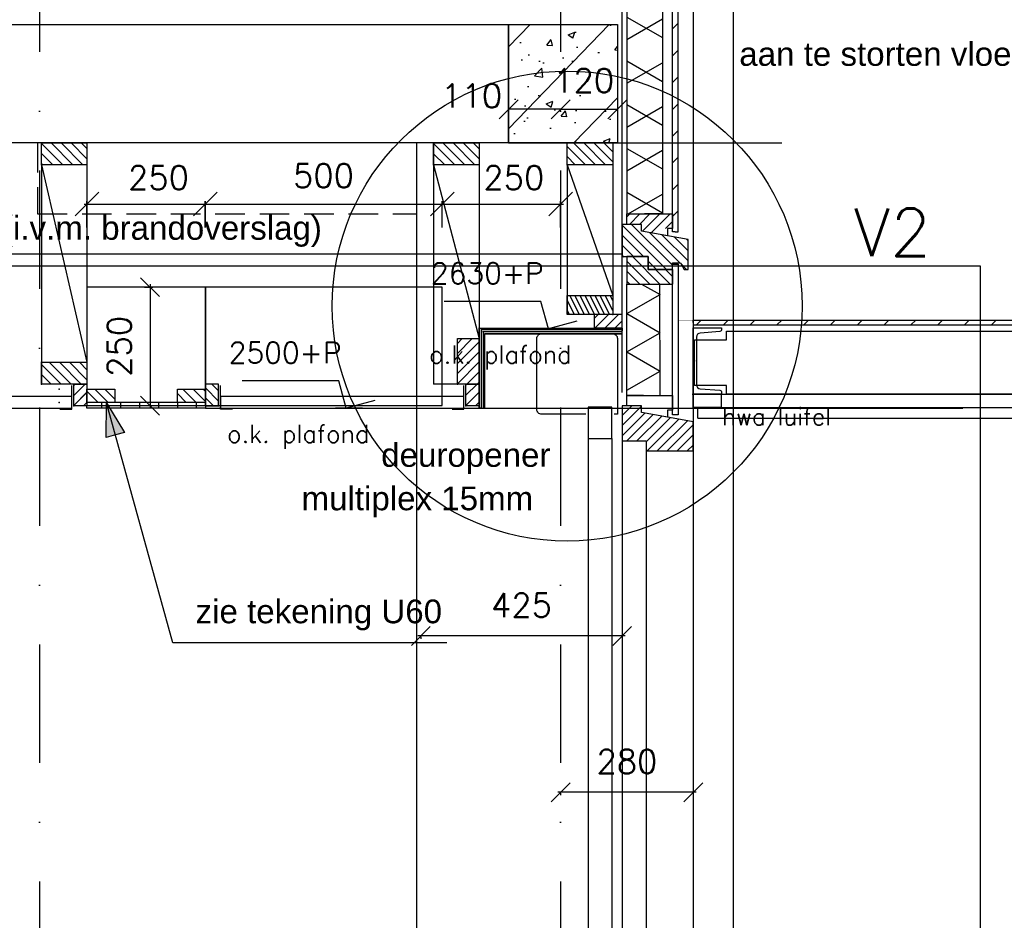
# Model space of a CAD drawing. Extents: x 0 to 317513, y 0 to 193913.
# Tile 37 of 69: x 219677 to 221756, y 93865 to 95766. Entities that reach past the tile are written whole.
import ezdxf
from ezdxf.enums import TextEntityAlignment as Align

# ---------------------------------------------------------------- set-up
doc = ezdxf.new("R2010")
doc.units = 0
doc.header["$LTSCALE"] = 20
doc.header["$MEASUREMENT"] = 0
doc.header["$PDSIZE"] = -1
for name, pattern in [('DASHDOT', [25, 12.5, -6.25, 0, -6.25]), ('DD1', [2.66667, 1.66667, -0.5, 0, -0.5]), ('HIDDEN', [9.375, 6.25, -3.125]), ('HIDDEN2', [4.6875, 3.125, -1.5625])]:
    doc.linetypes.add(name, pattern=pattern)
doc.layers.get('0').update_dxf_attribs({"linetype": 'CONTINUOUS'})
doc.layers.get('DEFPOINTS').update_dxf_attribs({"linetype": 'CONTINUOUS'})
for name, color, linetype in [('_DETAILNUMMERS', 4, 'CONTINUOUS'), ('_DETAILNUMMERSTEKST', 4, 'CONTINUOUS'), ('A--01A1_ACEER', 1, 'CONTINUOUS'), ('A--A21--_F-23-', 9, 'CONTINUOUS'), ('A--A23--_F--3-', 9, 'CONTINUOUS'), ('A--A25--_F--3-', 9, 'CONTINUOUS'), ('A--A35--_F--3-', 9, 'CONTINUOUS'), ('A--A42--_F--3-', 9, 'CONTINUOUS'), ('A--A42--_F-23-', 9, 'CONTINUOUS'), ('A--L13DC4_VLOEREN', 4, 'HIDDEN'), ('A--L21--', 3, 'CONTINUOUS'), ('A--L21--_F--3-', 7, 'CONTINUOUS'), ('A--L21--_F-23-', 4, 'CONTINUOUS'), ('A--L25--', 7, 'CONTINUOUS'), ('A--L25--_F-23-', 7, 'CONTINUOUS'), ('A--L28--', 7, 'CONTINUOUS'), ('A--L28--_F--3-', 1, 'CONTINUOUS'), ('A--L28D1_KONSTRUKTIES', 1, 'CONTINUOUS'), ('A--L28DC1_KONSTRUKTIES', 1, 'HIDDEN2'), ('A--L31--', 2, 'CONTINUOUS'), ('A--L31--_F--3-', 7, 'CONTINUOUS'), ('A--L31--_F123--A1-BINNENKOZ', 1, 'CONTINUOUS'), ('A--L31D1_BUITENKOZIJN', 1, 'CONTINUOUS'), ('A--L35-D2-_PLAFONDS', 2, 'CONTINUOUS'), ('A--L35-D4-_PLAFONDS', 4, 'CONTINUOUS'), ('A--L42--', 7, 'CONTINUOUS'), ('A--L42--_F--3-', 7, 'CONTINUOUS'), ('A--L42--_F-23-', 7, 'CONTINUOUS'), ('A--M$1A-_F123-', 1, 'CONTINUOUS'), ('A--M01A1_MAATVOERING', 1, 'CONTINUOUS'), ('A--M01B1_HOOGTE_MAATV', 1, 'CONTINUOUS'), ('A--T$1A-_F123_20', 1, 'CONTINUOUS'), ('A--T01A-18_TEKST', 1, 'CONTINUOUS'), ('A--T01B2_HOOGTE_MAATV', 2, 'CONTINUOUS'), ('A--T01B3_HOOGTE_MAATV', 3, 'CONTINUOUS'), ('STRAMIEN', 8, 'DD1'), ('X--LR---_CP', 7, 'CONTINUOUS')]:
    doc.layers.add(name, color=color, linetype=linetype)
doc.styles.add('ALFA-0_25', font='ROMANS')
doc.styles.add('EB2', font='ARIAL.TTF')
doc.styles.add('HIEMSTRA', font='romans.shx')
doc.styles.add('HOOGTEXT', font='ROMANS.shx', dxfattribs={"height": 2.5})
doc.dimstyles.new('ALFA-0_25', dxfattribs={"dimscale": 40, "dimtxt": 2.5, "dimasz": 2.5, "dimexe": 0.3, "dimexo": 0.3, "dimgap": 1.25, "dimtad": 1, "dimdec": 0, "dimzin": 0, "dimdsep": 46, "dimtxsty": 'ALFA-0_25', "dimblk1": 'OBLIQUE', "dimblk2": 'OBLIQUE', "dimsah": 1, "dimcen": 0.09, "dimdle": 0.3, "dimclrd": 1, "dimclre": 1, "dimclrt": 2, "dimadec": 0, "dimazin": 0, "dimtfac": 1, "dimtdec": 0, "dimtofl": 0, "dimtmove": 2, "dimatfit": 3, "dimldrblk": 'OBLIQUE', "dimfxl": 0, "dimtvp": 625, "dimtolj": 1, "dimtzin": 0, "dimarcsym": 0})
doc.dimstyles.get("Standard").update_dxf_attribs({"dimscale": 40, "dimtxt": 2.5, "dimasz": 2, "dimexe": 0.3, "dimexo": 0.3, "dimgap": 2, "dimtad": 1, "dimdec": 0, "dimzin": 0, "dimdsep": 46, "dimtxsty": 'HIEMSTRA', "dimblk1": 'OBLIQUE', "dimblk2": 'OBLIQUE', "dimsah": 1, "dimcen": 0.09, "dimdle": 0.3, "dimclrd": 1, "dimclre": 1, "dimclrt": 3, "dimadec": 0, "dimazin": 0, "dimtfac": 1, "dimtdec": 4, "dimtix": 1, "dimtmove": 2, "dimatfit": 3, "dimldrblk": 'OBLIQUE', "dimfxl": 0, "dimtvp": 625, "dimtolj": 1, "dimtzin": 0, "dimarcsym": 0})
doc.dimstyles.new('STANDARD$0', dxfattribs={"dimscale": 50, "dimtxt": 2.5, "dimasz": 2, "dimexe": 2, "dimexo": 0, "dimgap": 2, "dimtad": 1, "dimdec": 0, "dimzin": 0, "dimdsep": 46, "dimtxsty": 'ALFA-0_25', "dimblk1": 'OBLIQUE', "dimblk2": 'OBLIQUE', "dimsah": 1, "dimcen": -3, "dimdle": 2, "dimclrd": 1, "dimclre": 1, "dimclrt": 2, "dimadec": 0, "dimazin": 0, "dimtfac": 0.666667, "dimtofl": 0, "dimtmove": 2, "dimatfit": 3, "dimldrblk": 'OBLIQUE', "dimfxl": 0, "dimtvp": 0.833333, "dimtolj": 1, "dimtzin": 0, "dimarcsym": 0})
pattern_1 = [(45, (0, 0), (-10.6066, 10.6066), [])]

# ---------------------------------------------------------------- blocks, each defined once
blk = doc.blocks.new('Q020283-')
at = {"layer": 'A--A25--_F--3-'}
h = blk.add_hatch(dxfattribs=at)
h.set_pattern_fill('ALFALINE', color=256, scale=15, style=0, pattern_type=2)
h.set_pattern_definition(pattern_1)
h.paths.add_polyline_path([(0, 0), (0, 96), (46, 96), (46, 0)])
at = {"layer": 'A--L25--_F-23-', "color": 2, "linetype": 'Continuous'}
blk.add_lwpolyline([(0, 0), (0, 96), (46, 96), (46, 0)], close=True, dxfattribs=at)
at = {"layer": 'X--LR---_CP'}
for p in [(0, 0), (0, 0), (46, 0)]:
    blk.add_point(p, dxfattribs=at)
blk = doc.blocks.new('*U505')
at = {"layer": 'A--A42--_F-23-', "linetype": 'Continuous'}
h = blk.add_hatch(dxfattribs=at)
h.set_pattern_fill('ALFALINE', color=256, scale=40, style=0)
h.set_pattern_definition([(45, (-221060.976, -95318.36), (-28.284271, 28.284271), [])])
h.paths.add_polyline_path([(0, 0), (-6, 0), (-6, 1345.6), (0, 1345.6), (6, 1345.6), (6, 0)])
at = {"layer": 'A--L42--_F-23-', "color": 2, "linetype": 'Continuous'}
for points in [[(0, 0), (-6, 0), (-6, 1345.6), (0, 1345.6)], [(0, 0), (6, 0), (6, 1345.6), (0, 1345.6)]]:
    blk.add_lwpolyline(points, dxfattribs=at)
blk = doc.blocks.new('*U503')
at = {"layer": 'A--A21--_F-23-', "linetype": 'Continuous'}
h = blk.add_hatch(dxfattribs=at)
h.set_pattern_fill('ALFAISO', color=256, scale=80, angle=270, style=0)
h.set_pattern_definition([(330, (-40, 7e-15), (40, 69.282), []), (30, (-40, 7e-15), (-40, 69.282), [])])
h.paths.add_polyline_path([(0, 0), (37.5, 0), (37.5, -1254.7), (0, -1254.7), (-37.5, -1254.7), (-37.5, 0)])
at = {"layer": 'A--L21--_F--3-', "color": 3, "linetype": 'Continuous'}
for points in [[(0, 0), (-37.5, 0), (-37.5, -1254.7), (0, -1254.7)], [(0, 0), (37.5, 0), (37.5, -1254.7), (0, -1254.7)]]:
    blk.add_lwpolyline(points, dxfattribs=at)
blk = doc.blocks.new('_OBLIQUE')
at = {"color": 0, "linetype": 'ByBlock'}
blk.add_line((-0.5, -0.5), (0.5, 0.5), dxfattribs=at)
blk = doc.blocks.new('*D361')
at = {"color": 1, "linetype": 'ByBlock'}
for p, q in [((221099, 94756.4), (221099, 94129.5)), ((221105, 94135.5), (220813.1, 94135.5)), ((220819.1, 94133.9), (220819.1, 94129.5))]:
    blk.add_line(p, q, dxfattribs=at)
at = {"layer": 'DEFPOINTS', "color": 0, "linetype": 'ByBlock'}
for p in [(221099, 94762.4), (220819.1, 94139.9), (220819.1, 94135.5)]:
    blk.add_point(p, dxfattribs=at)
at = {"color": 1, "linetype": 'ByBlock', "xscale": 40, "yscale": 40, "zscale": 40, "rotation": 180}
blk.add_blockref('_OBLIQUE', (220819.1, 94135.5), dxfattribs=at)
at = {"color": 1, "linetype": 'ByBlock', "xscale": 40, "yscale": 40, "zscale": 40}
blk.add_blockref('_OBLIQUE', (221099, 94135.5), dxfattribs=at)
at = {"color": 2, "linetype": 'ByBlock', "insert": (220959, 94200.5), "char_height": 50, "attachment_point": 5, "style": 'HIEMSTRA'}
blk.add_mtext('\\A1;280', dxfattribs=at)
blk = doc.blocks.new('*U502')
at = {"layer": 'A--A42--_F--3-', "linetype": 'Continuous'}
h = blk.add_hatch(dxfattribs=at)
h.set_pattern_fill('ALFALINE', color=256, scale=40, angle=45, style=0)
h.set_pattern_definition([(90, (-220069.25, -94952.148), (-40, 7e-15), [])])
h.paths.add_polyline_path([(0, 0), (0, -6.25), (-250, -6.25), (-250, 0), (-250, 6.25), (0, 6.25)])
at = {"layer": 'A--L42--_F--3-', "color": 3, "linetype": 'Continuous'}
for points in [[(0, 0), (0, 6.25), (-250, 6.25), (-250, 0)], [(0, 0), (0, -6.25), (-250, -6.25), (-250, 0)], [(0, 0), (0, -6.25), (-250, -6.25), (-250, 0)], [(0, 0), (0, -6.25), (-250, -6.25), (-250, 0)]]:
    blk.add_lwpolyline(points, dxfattribs=at)
blk = doc.blocks.new('*U483')
at = {"layer": 'A--A42--_F-23-', "linetype": 'Continuous'}
h = blk.add_hatch(dxfattribs=at)
h.set_pattern_fill('ALFALINE', color=256, scale=40, style=0)
h.set_pattern_definition([(45, (-221098.976, -95126.88), (-28.284271, 28.284271), [])])
h.paths.add_polyline_path([(0, 0), (0, 5), (2268.2, 5), (2268.2, 0), (2268.2, -5), (0, -5)])
at = {"layer": 'A--L42--_F-23-', "color": 2, "linetype": 'Continuous'}
for points in [[(0, 0), (0, 5), (2268.2, 5), (2268.2, 0)], [(0, 0), (0, -5), (2268.2, -5), (2268.2, 0)]]:
    blk.add_lwpolyline(points, dxfattribs=at)
blk = doc.blocks.new('*D376')
at = {"color": 1, "linetype": 'ByBlock'}
for p, q in [((220709.2, 95573.4), (220709.2, 95576.8)), ((220819.1, 95576.8), (220709.2, 95576.8)), ((220819.1, 95573.4), (220819.1, 95576.8))]:
    blk.add_line(p, q, dxfattribs=at)
at = {"layer": 'DEFPOINTS', "color": 0, "linetype": 'ByBlock'}
for p in [(220709.2, 95576.8), (220709.2, 95573.4), (220819.1, 95573.4)]:
    blk.add_point(p, dxfattribs=at)
at = {"color": 1, "linetype": 'ByBlock', "xscale": 40, "yscale": 40, "zscale": 40, "rotation": 180}
blk.add_blockref('_OBLIQUE', (220709.2, 95576.8), dxfattribs=at)
at = {"color": 1, "linetype": 'ByBlock', "xscale": 40, "yscale": 40, "zscale": 40}
blk.add_blockref('_OBLIQUE', (220819.1, 95576.8), dxfattribs=at)
at = {"color": 2, "linetype": 'ByBlock', "insert": (220631.3, 95605.4), "char_height": 50, "attachment_point": 5, "style": 'ALFA-0_25'}
blk.add_mtext('\\A1;110', dxfattribs=at)
blk = doc.blocks.new('*D377')
at = {"color": 1, "linetype": 'ByBlock'}
for p, q in [((220819.1, 95573.4), (220819.1, 95576.8)), ((220819.1, 95576.8), (220939.1, 95576.8)), ((220939.1, 95573.4), (220939.1, 95576.8))]:
    blk.add_line(p, q, dxfattribs=at)
at = {"layer": 'DEFPOINTS', "color": 0, "linetype": 'ByBlock'}
for p in [(220819.1, 95573.4), (220939.1, 95576.8), (220939.1, 95573.4)]:
    blk.add_point(p, dxfattribs=at)
at = {"color": 1, "linetype": 'ByBlock', "xscale": 40, "yscale": 40, "zscale": 40, "rotation": 180}
blk.add_blockref('_OBLIQUE', (220819.1, 95576.8), dxfattribs=at)
at = {"color": 1, "linetype": 'ByBlock', "xscale": 40, "yscale": 40, "zscale": 40}
blk.add_blockref('_OBLIQUE', (220939.1, 95576.8), dxfattribs=at)
at = {"color": 2, "linetype": 'ByBlock', "insert": (220867.8, 95637.5), "char_height": 50, "attachment_point": 5, "style": 'ALFA-0_25'}
blk.add_mtext('\\A1;120', dxfattribs=at)
blk = doc.blocks.new('Q020671-')
at = {"layer": 'A--L28--_F--3-', "color": 4, "linetype": 'Continuous'}
blk.add_lwpolyline([(0, -70), (0, 70), (60, 70), (60, 66.5, -0.391021), (55.9, 62), (14.8, 58.8, 0.39104), (7, 50.3), (7, -50.3, 0.39104), (14.8, -58.8), (55.9, -62, -0.391021), (60, -66.5), (60, -70)], format="xyb", close=True, dxfattribs=at)
at = {"layer": 'X--LR---_CP', "color": 4, "linetype": 'Continuous'}
for p in [(0, 0), (0, 0), (7, 0)]:
    blk.add_point(p, dxfattribs=at)
blk = doc.blocks.new('HOOGTEP')
at = {"layer": 'A--M01A1_MAATVOERING'}
for p, q in [((0, 0), (0.624, 2.33)), ((0.624, 2.33), (8.794, 2.33)), ((-2.415, 0.647), (0, 0))]:
    blk.add_line(p, q, dxfattribs=at)
at = {"layer": 'A--M01B1_HOOGTE_MAATV'}
blk.add_line((-1.379, 0), (0.911, 0), dxfattribs=at)
at = {"layer": 'A--T01B2_HOOGTE_MAATV', "style": 'HOOGTEXT', "flags": 4}
blk.add_attdef('TEKST', (1.84, -0.671), '', height=1.5, dxfattribs=at)
at = {"layer": 'A--T01B3_HOOGTE_MAATV', "style": 'HOOGTEXT', "flags": 4}
blk.add_attdef('HOOGTE', (1.673, 3.819), '', height=1.75, dxfattribs=at)
blk = doc.blocks.new('*D417')
at = {"layer": 'A--M$1A-_F123-', "color": 1, "lineweight": -2}
for p, q in [((220949, 94524.4), (220949, 94459.4)), ((220955, 94465.4), (220518, 94465.4)), ((220524, 94463.7), (220524, 94459.4))]:
    blk.add_line(p, q, dxfattribs=at)
at = {"layer": 'DEFPOINTS', "color": 0}
for p in [(220949, 94530.4), (220524, 94469.7), (220524, 94465.4)]:
    blk.add_point(p, dxfattribs=at)
at = {"layer": 'A--M$1A-_F123-', "color": 1, "lineweight": -2, "xscale": 40, "yscale": 40, "zscale": 40, "rotation": 180}
blk.add_blockref('_OBLIQUE', (220524, 94465.4), dxfattribs=at)
at = {"layer": 'A--M$1A-_F123-', "color": 1, "lineweight": -2, "xscale": 40, "yscale": 40, "zscale": 40}
blk.add_blockref('_OBLIQUE', (220949, 94465.4), dxfattribs=at)
at = {"layer": 'A--M$1A-_F123-', "color": 2, "insert": (220736.5, 94530.4), "char_height": 50, "attachment_point": 5, "style": 'HIEMSTRA'}
blk.add_mtext('\\A1;425', dxfattribs=at)
blk = doc.blocks.new('*U460')
at = {"layer": 'A--A42--_F--3-', "linetype": 'Continuous'}
h = blk.add_hatch(dxfattribs=at)
h.set_pattern_fill('ALFALINE', color=256, scale=4, angle=135, style=0)
h.set_pattern_definition([(180, (0, 0), (-9e-16, -4), [])])
h.paths.add_polyline_path([(0, 0), (-6, 6), (295.9, 6), (295.9, 0), (295.9, -6), (6, -6)])
at = {"layer": 'A--L42--_F--3-', "color": 3, "linetype": 'Continuous'}
for points in [[(-6, 6), (-6, 6), (295.9, 6), (295.9, 0)], [(6, -6), (6, -6), (295.9, -6), (295.9, 0)]]:
    blk.add_lwpolyline(points, dxfattribs=at)
blk = doc.blocks.new('*U459')
at = {"layer": 'A--A42--_F--3-', "linetype": 'Continuous'}
h = blk.add_hatch(dxfattribs=at)
h.set_pattern_fill('ALFALINE', color=256, scale=4, angle=225, style=0)
h.set_pattern_definition([(270, (0, 0), (4, -9e-16), [])])
h.paths.add_polyline_path([(0, 0), (-6, 0), (-6, 169.3), (0, 163.3), (6, 157.3), (6, 0)])
at = {"layer": 'A--L42--_F--3-', "color": 3, "linetype": 'Continuous'}
for points in [[(0, 0), (-6, 0), (-6, 169.3), (-6, 169.3)], [(0, 0), (6, 0), (6, 157.3), (6, 157.3)]]:
    blk.add_lwpolyline(points, dxfattribs=at)
blk = doc.blocks.new('Q020259-')
at = {"layer": 'A--A25--_F--3-'}
h = blk.add_hatch(dxfattribs=at)
h.set_pattern_fill('ALFALINE', color=256, scale=15, style=0, pattern_type=2)
h.set_pattern_definition(pattern_1)
h.paths.add_polyline_path([(0, 0), (0, 46), (28, 46), (28, 0)])
at = {"layer": 'A--L25--_F-23-', "color": 2, "linetype": 'Continuous'}
blk.add_lwpolyline([(0, 0), (0, 46), (28, 46), (28, 0)], close=True, dxfattribs=at)
at = {"layer": 'X--LR---_CP'}
for p in [(0, 0), (0, 0), (28, 0)]:
    blk.add_point(p, dxfattribs=at)
blk = doc.blocks.new('*D443')
at = {"layer": 'A--M$1A-_F123-', "color": 1, "lineweight": -2}
for p, q in [((219940.5, 95201.5), (219958.5, 95201.5)), ((219952.5, 95207.5), (219952.5, 94945.5)), ((219940.5, 94951.5), (219958.5, 94951.5))]:
    blk.add_line(p, q, dxfattribs=at)
at = {"layer": 'DEFPOINTS', "color": 0}
for p in [(219934.5, 95201.5), (219934.5, 94951.5), (219952.5, 94951.5)]:
    blk.add_point(p, dxfattribs=at)
at = {"layer": 'A--M$1A-_F123-', "color": 1, "lineweight": -2, "xscale": 40, "yscale": 40, "zscale": 40}
for p, rotation in [((219952.5, 95201.5), 90), ((219952.5, 94951.5), 270)]:
    blk.add_blockref('_OBLIQUE', p, dxfattribs=dict(at, rotation=rotation))
at = {"layer": 'A--M$1A-_F123-', "color": 2, "insert": (219887.5, 95076.5), "char_height": 50, "attachment_point": 5, "rotation": 90, "style": 'HIEMSTRA'}
blk.add_mtext('\\A1;250', dxfattribs=at)
blk = doc.blocks.new('*D444')
at = {"layer": 'A--M$1A-_F123-', "color": 1, "lineweight": -2}
for p, q in [((220569.2, 95327.2), (220569.2, 95382.9)), ((220819.1, 95327.2), (220819.1, 95382.9)), ((220563.2, 95376.9), (220825.1, 95376.9))]:
    blk.add_line(p, q, dxfattribs=at)
at = {"layer": 'DEFPOINTS', "color": 0}
for p in [(220819.1, 95376.9), (220569.2, 95321.2), (220819.1, 95321.2)]:
    blk.add_point(p, dxfattribs=at)
at = {"layer": 'A--M$1A-_F123-', "color": 1, "lineweight": -2, "xscale": 50, "yscale": 50, "zscale": 50, "rotation": 180}
blk.add_blockref('_OBLIQUE', (220569.2, 95376.9), dxfattribs=at)
at = {"layer": 'A--M$1A-_F123-', "color": 1, "lineweight": -2, "xscale": 50, "yscale": 50, "zscale": 50}
blk.add_blockref('_OBLIQUE', (220819.1, 95376.9), dxfattribs=at)
at = {"layer": 'A--M$1A-_F123-', "color": 2, "insert": (220720.3, 95432.6), "char_height": 50, "attachment_point": 5, "style": 'ALFA-0_25'}
blk.add_mtext('\\A1;250', dxfattribs=at)
blk = doc.blocks.new('*D445')
at = {"layer": 'A--M$1A-_F123-', "color": 1, "lineweight": -2}
for p, q in [((220069.2, 95327.2), (220069.2, 95382.9)), ((220569.1, 95327.2), (220569.1, 95382.9)), ((220063.2, 95376.9), (220575.1, 95376.9))]:
    blk.add_line(p, q, dxfattribs=at)
at = {"layer": 'DEFPOINTS', "color": 0}
for p in [(220569.1, 95376.9), (220069.2, 95321.2), (220569.1, 95321.2)]:
    blk.add_point(p, dxfattribs=at)
at = {"layer": 'A--M$1A-_F123-', "color": 1, "lineweight": -2, "xscale": 50, "yscale": 50, "zscale": 50, "rotation": 180}
blk.add_blockref('_OBLIQUE', (220069.2, 95376.9), dxfattribs=at)
at = {"layer": 'A--M$1A-_F123-', "color": 1, "lineweight": -2, "xscale": 50, "yscale": 50, "zscale": 50}
blk.add_blockref('_OBLIQUE', (220569.1, 95376.9), dxfattribs=at)
at = {"layer": 'A--M$1A-_F123-', "color": 2, "insert": (220318.5, 95436.7), "char_height": 50, "attachment_point": 5, "style": 'ALFA-0_25'}
blk.add_mtext('\\A1;500', dxfattribs=at)
blk = doc.blocks.new('*D446')
at = {"layer": 'A--M$1A-_F123-', "color": 1, "lineweight": -2}
for p, q in [((219819.2, 95327.2), (219819.2, 95382.9)), ((220069.1, 95327.2), (220069.1, 95382.9)), ((219813.2, 95376.9), (220075.1, 95376.9))]:
    blk.add_line(p, q, dxfattribs=at)
at = {"layer": 'DEFPOINTS', "color": 0}
for p in [(220069.1, 95376.9), (219819.2, 95321.2), (220069.1, 95321.2)]:
    blk.add_point(p, dxfattribs=at)
at = {"layer": 'A--M$1A-_F123-', "color": 1, "lineweight": -2, "xscale": 50, "yscale": 50, "zscale": 50, "rotation": 180}
blk.add_blockref('_OBLIQUE', (219819.2, 95376.9), dxfattribs=at)
at = {"layer": 'A--M$1A-_F123-', "color": 1, "lineweight": -2, "xscale": 50, "yscale": 50, "zscale": 50}
blk.add_blockref('_OBLIQUE', (220069.1, 95376.9), dxfattribs=at)
at = {"layer": 'A--M$1A-_F123-', "color": 2, "insert": (219970.3, 95432.6), "char_height": 50, "attachment_point": 5, "style": 'ALFA-0_25'}
blk.add_mtext('\\A1;250', dxfattribs=at)

msp = doc.modelspace()

# ---------------------------------------------------------------- hatches: boundary and pattern name
at = {"layer": '_DETAILNUMMERSTEKST'}
msp.add_hatch(color=256, dxfattribs=at).paths.add_polyline_path([(219879.22, 94889.69), (219859.95, 94884.35), (219860.53, 94957.15), (219898.5, 94895.03)])
at = {"layer": 'A--A23--_F--3-'}
h = msp.add_hatch(dxfattribs=at)
h.set_pattern_fill('ALFABET', color=256, scale=20, angle=1, style=0, pattern_type=2)
h.set_pattern_definition([(46, (0, 0), (-86.320776, 83.359004), []), (51, (0, 0), (143.649223, -10.04493), [15, -165]), (356, (0, 0), (-30.37155, 149.931205), [12, -132]), (101.4514, (11.97, -0.84), (113.27778, 139.88618), [12.74804, -140.22842]), (47.1842, (-0.7, 40), (213.99344, -29.37358), [22.5, -247.5]), (97.6356, (17.13, 37.55), (183.50393, 198.05632), [19.12206, -210.3426]), (352.1842, (-0.7, 40), (183.50378, 198.05647), [18, -198]), (22, (19.47, 30.34), (120.76856, -78.42802), [15, -165]), (327, (19.47, 30.34), (46.12453, 145.85721), [12, -132]), (72.4514, (29.54, 23.81), (166.893145, 67.42906), [12.74804, -140.22842]), (38.5, (0, 0), (1.269641, 66.611074), [0, -130.4, 0, -134, 0, -132.5]), (8.5, (0, 0), (51.229207, 79.788568), [0, -76.4, 0, -127.4, 0, -50.5]), (328.5, (-44.593, -0.78), (106.826954, -2.64699), [0, -50, 0, -156, 0, -207]), (318.5, (-64.59, -1.13), (116.270055, 22.053548), [0, -65, 0, -103.6, 0, -147]), (318.5, (-64.59, -1.13), (116.270055, 22.053548), [0, -65, 0, -103.6, 0, -147])])
h.paths.add_polyline_path([(220939.1, 95505.9), (220709.1, 95505.9), (220709.1, 95755.9), (220939.1, 95755.9)])
at = {"layer": 'A--A25--_F--3-'}
h = msp.add_hatch(dxfattribs=at)
h.set_pattern_fill('ALFALINE', color=256, scale=15, style=0, pattern_type=2)
h.set_pattern_definition([(116.565, (220930.976, 94893.386), (-5.3033, -10.6066), [])])
h.paths.add_polyline_path([(220928.97, 95143.81), (220832.97, 95143.81), (220832.97, 95183.81), (220928.97, 95183.81)])
h = msp.add_hatch(dxfattribs=at)
h.set_pattern_fill('ALFALINE', color=256, scale=15, angle=-90, style=0, pattern_type=2)
h.set_pattern_definition([(45, (220861.976, 95128.398), (10.6066, -10.6066), [])])
h.paths.add_polyline_path([(220889.98, 95115.81), (220948.98, 95115.81), (220948.98, 95143.81), (220889.98, 95143.81)])
h = msp.add_hatch(dxfattribs=at)
h.set_pattern_fill('ALFALINE', color=256, scale=15, angle=-90, style=0, pattern_type=2)
h.set_pattern_definition([(45, (220861.976, 95128.398), (10.6066, -10.6066), [])])
h.paths.add_polyline_path([(220889.98, 95115.81), (220948.98, 95115.81), (220948.98, 95143.81), (220889.98, 95143.81)])
h = msp.add_hatch(dxfattribs=at)
h.set_pattern_fill('ALFALINE', color=256, scale=15, angle=-90, style=0, pattern_type=2)
h.set_pattern_definition([(135, (219724.37, 94758.398), (-10.6066, -10.6066), [])])
h.paths.add_polyline_path([(219878.25, 94958.4), (219819.25, 94958.4), (219819.25, 94986.4), (219878.25, 94986.4)])
h = msp.add_hatch(dxfattribs=at)
h.set_pattern_fill('ALFALINE', color=256, scale=15, angle=-90, style=0, pattern_type=2)
h.set_pattern_definition([(135, (219724.37, 94758.398), (-10.6066, -10.6066), [])])
h.paths.add_polyline_path([(219878.25, 94958.4), (219819.25, 94958.4), (219819.25, 94986.4), (219878.25, 94986.4)])
h = msp.add_hatch(dxfattribs=at)
h.set_pattern_fill('ALFALINE', color=256, scale=15, angle=-90, style=0, pattern_type=2)
h.set_pattern_definition([(135, (219995.37, 94758.398), (-10.6066, -10.6066), [])])
h.paths.add_polyline_path([(220069.25, 94958.4), (220010.25, 94958.4), (220010.25, 94986.4), (220069.25, 94986.4)])
h = msp.add_hatch(dxfattribs=at)
h.set_pattern_fill('ALFALINE', color=256, scale=15, angle=-90, style=0, pattern_type=2)
h.set_pattern_definition([(135, (219995.37, 94758.398), (-10.6066, -10.6066), [])])
h.paths.add_polyline_path([(220069.25, 94958.4), (220010.25, 94958.4), (220010.25, 94986.4), (220069.25, 94986.4)])
at = {"layer": 'A--A35--_F--3-'}
h = msp.add_hatch(dxfattribs=at)
h.set_pattern_fill('ALFALINE', color=256, scale=15, angle=90, style=0, pattern_type=2)
h.set_pattern_definition([(45, (220478.83, 94360.701), (10.6066, -10.6066), [])])
h.paths.add_polyline_path([(221054.98, 95356.17), (221054.98, 95325.17), (221019.98, 95325.17), (221019.98, 95314.56), (220989.98, 95319.93), (220989.98, 95333.93), (220958.98, 95333.93), (220958.98, 95356.17), (221054.98, 95356.17), (221054.98, 95325.48)])
h = msp.add_hatch(dxfattribs=at)
h.set_pattern_fill('ALFALINE', color=256, scale=15, style=0)
h.set_pattern_definition([(135, (379838.24, -4774.983), (10.6066017, 10.6066017), [])])
h.paths.add_polyline_path([(221087.98, 95302.37), (220989.98, 95319.93), (220989.98, 95333.93), (220948.98, 95333.93), (220948.98, 95264.7), (220958.98, 95264.72), (220958.98, 95265.93), (221003.98, 95265.93), (221003.98, 95238.92), (221054.98, 95238.92), (221054.98, 95252.93), (221072.04, 95252.93), (221080.04, 95238.93), (221087.98, 95238.92)])
h = msp.add_hatch(dxfattribs=at)
h.set_pattern_fill('ALFALINE', color=256, scale=15, style=0)
h.set_pattern_definition([(45, (36084.68, 95), (-10.6066017, 10.6066017), [])])
h.paths.add_polyline_path([(220948.98, 94950.88), (220948.98, 94876.9), (220999.98, 94876.9), (220999.98, 94855.9), (221098.98, 94855.9), (221098.98, 94888.89), (221098.98, 94917.35), (221064.31, 94923.56), (220989.98, 94936.88), (220989.98, 94950.88)])

# ---------------------------------------------------------------- linework, layer by layer
msp.add_line((220948.98, 95053.31), (220948.98, 95102.09))
at = {"layer": '_DETAILNUMMERS'}
msp.add_circle((220832.91, 95161.56), 496.01, dxfattribs=at)
at = {"layer": '_DETAILNUMMERSTEKST'}
for points in [[(219819.25, 94951.46), (220069.25, 94951.46), (220069.25, 95201.46), (219819.25, 95201.46)], [(220069.25, 94951.46), (220569.25, 94951.46), (220569.25, 95201.46), (220069.25, 95201.46)]]:
    msp.add_lwpolyline(points, close=True, dxfattribs=at)
at = {"layer": '_DETAILNUMMERSTEKST', "color": 1}
msp.add_lwpolyline([(219879.22, 94889.69), (219859.95, 94884.35), (219860.53, 94957.15), (219898.5, 94895.03), (219879.22, 94889.69)], dxfattribs=at)
at = {"layer": 'A--01A1_ACEER'}
for p, q in [((220515.07, 95505.9), (220515.07, 92445.9)), ((220709.1, 95505.9), (221286.03, 95505.9)), ((221098.98, 95108.88), (221098.98, 94341.33)), ((221098.98, 94748.48), (221098.98, 94546.04))]:
    msp.add_line(p, q, dxfattribs=at)
at = {"layer": 'A--A21--_F-23-'}
for p, q in [((220990.1, 95207.92, 0), (221028.98, 95186.06)), ((220958.98, 95145.64), (221028.98, 95186.06)), ((220958.98, 95145.64), (221028.98, 95105.23)), ((220958.98, 95064.81), (221028.98, 95105.23)), ((220958.98, 95064.81), (221028.98, 95024.4)), ((220958.98, 94983.98), (221028.98, 95024.4))]:
    msp.add_line(p, q, dxfattribs=at)
at = {"layer": 'A--A35--_F--3-'}
for p, q in [((220958.98, 95256.55, 0), (221007.61, 95207.92, 0)), ((220970.81, 95265.93, 0), (221028.82, 95207.92, 0)), ((220958.98, 95235.34, 0), (220986.4, 95207.92, 0)), ((221019.04, 95238.92, 0), (221050.04, 95207.92, 0)), ((221040.25, 95238.92, 0), (221054.98, 95224.19, 0)), ((220958.98, 95214.12, 0), (220965.18, 95207.92, 0))]:
    msp.add_line(p, q, dxfattribs=at)
at = {"layer": 'A--L13DC4_VLOEREN', "const_width": 1}
msp.add_lwpolyline([(223288.94, 95186.11), (223275.09, 95184.5), (223272.02, 95181.38), (223236.98, 95179.34), (223237.26, 95131.88), (221066.98, 95131.88), (221066.98, 95249.93)], dxfattribs=at)
at = {"layer": 'A--L21--_F--3-', "color": 3, "linetype": 'Continuous'}
for points in [[(220993.98, 94973.16), (220958.98, 94973.16), (220958.98, 95207.92)], [(220993.98, 94973.16), (221028.98, 94973.16), (221028.82, 95207.92)]]:
    msp.add_lwpolyline(points, dxfattribs=at)
at = {"layer": 'A--L21--_F-23-', "linetype": 'Continuous'}
for points in [[(220709.1, 95505.9), (213154.06, 95505.9), (213154.12, 95755.9), (220709.1, 95755.9)], [(220939.1, 95505.9), (220709.1, 95505.9), (220709.1, 95755.9), (220939.1, 95755.9)]]:
    msp.add_lwpolyline(points, close=True, dxfattribs=at)
at = {"layer": 'A--L25--_F-23-', "color": 2, "linetype": 'Continuous'}
for p, q in [((220832.97, 95143.81), (220832.97, 95183.81)), ((220832.97, 95183.81), (220928.97, 95183.81)), ((220928.97, 95183.81), (220928.97, 95143.81)), ((220928.97, 95143.81), (220832.97, 95143.81))]:
    msp.add_line(p, q, dxfattribs=at)
for points in [[(220889.98, 95115.81), (220948.98, 95115.81), (220948.98, 95143.81), (220889.98, 95143.81)], [(220889.98, 95115.81), (220948.98, 95115.81), (220948.98, 95143.81), (220889.98, 95143.81)], [(219878.25, 94958.4), (219819.25, 94958.4), (219819.25, 94986.4), (219878.25, 94986.4)], [(219878.25, 94958.4), (219819.25, 94958.4), (219819.25, 94986.4), (219878.25, 94986.4)], [(220069.25, 94958.4), (220010.25, 94958.4), (220010.25, 94986.4), (220069.25, 94986.4)], [(220069.25, 94958.4), (220010.25, 94958.4), (220010.25, 94986.4), (220069.25, 94986.4)]]:
    msp.add_lwpolyline(points, close=True, dxfattribs=at)
at = {"layer": 'A--L28D1_KONSTRUKTIES'}
for p, q in [((221705.28, 95245.9), (218256.93, 95245.9)), ((221705.28, 92445.9), (221705.28, 95245.9)), ((220069.25, 94945.9), (221667.95, 94945.9))]:
    msp.add_line(p, q, dxfattribs=at)
msp.add_lwpolyline([(220578.78, 94450.75), (220000.84, 94450.75), (219860.53, 94957.15)], dxfattribs=at)
at = {"layer": 'A--L28DC1_KONSTRUKTIES'}
msp.add_lwpolyline([(219715.07, 95505.9), (219715.07, 95355.9), (220515.07, 95355.9)], dxfattribs=at)
at = {"layer": 'A--L31--'}
for p, q in [((221096.58, 94975.88), (223367.16, 94975.88, 0)), ((221108.98, 94947.88), (223367.16, 94947.88, 0)), ((221108.98, 94924.88), (221108.98, 94947.88)), ((221108.98, 94924.88), (223357.16, 94924.88, 0))]:
    msp.add_line(p, q, dxfattribs=at)
for points in [[(220948.98, 94979.33), (220948.98, 98307.39)], [(221098.98, 97801.31), (221098.98, 94917.33)]]:
    msp.add_lwpolyline(points, dxfattribs=at)
for points in [[(222528.98, 95108.88), (222528.98, 95090.44), (222596.23, 95090.44), (222596.23, 94994.22), (222528.98, 94994.22), (222528.98, 94975.88), (221168.98, 94975.88), (221168.98, 94994.22), (221101.73, 94994.22), (221101.73, 95090.44), (221168.98, 95090.44), (221168.98, 95108.86)], [(221157.98, 94947.88), (221098.98, 94947.88), (221098.98, 94975.88), (221157.98, 94975.88)]]:
    msp.add_lwpolyline(points, close=True, dxfattribs=at)
at = {"layer": 'A--L31--_F--3-', "color": 2, "linetype": 'Continuous', "elevation": 0}
for points in [[(221054.98, 95356.17), (221054.98, 95325.17), (221044.98, 95325.17), (221044.98, 95310.08), (220989.98, 95319.93), (220989.98, 95333.93), (220958.98, 95333.93), (220958.98, 95356.17), (221054.98, 95356.17), (221054.98, 95325.48)], [(221087.98, 95302.37), (220989.98, 95319.93), (220989.98, 95333.93), (220948.98, 95333.93), (220948.98, 95265.93), (220958.98, 95265.93), (220958.98, 95265.93), (221003.98, 95265.93), (221003.98, 95238.92), (221054.98, 95238.92), (221054.98, 95252.93), (221072.04, 95252.93), (221080.04, 95238.93), (221087.98, 95238.92)], [(221054.98, 95207.92), (221054.98, 95238.92), (221003.98, 95238.92), (221003.98, 95265.93), (220958.98, 95265.93), (220958.98, 95230.16), (220958.98, 95230.16), (220958.98, 95207.92), (221054.98, 95207.92), (221054.98, 95238.6)]]:
    msp.add_lwpolyline(points, close=True, dxfattribs=at)
at = {"layer": 'A--L31--_F--3-', "color": 2, "linetype": 'Continuous'}
for points in [[(221066.98, 94932.16), (221054.98, 94932.16), (221054.98, 95249.93), (221066.98, 95249.93)], [(221054.98, 94973.16), (221054.98, 94942.16), (221044.98, 94942.16), (221044.98, 94927.06), (220989.98, 94936.92), (220989.98, 94950.92), (220958.98, 94950.92), (220958.98, 94973.16), (221054.98, 94973.16), (221054.98, 94942.47)], [(220877.2, 94882.31), (220927.2, 94882.31), (220927.2, 94948.31), (220877.2, 94948.31)], [(220948.98, 94950.88), (220948.98, 94876.9), (220999.98, 94876.9), (220999.98, 94855.9), (221098.98, 94855.9), (221098.98, 94888.89), (221098.98, 94917.35), (221064.31, 94923.56), (220989.98, 94936.88), (220989.98, 94950.88)]]:
    msp.add_lwpolyline(points, close=True, dxfattribs=at)
msp.add_lwpolyline([(220872.2, 94933.31), (220778.98, 94933.31, -0.4142136), (220768.98, 94943.31), (220768.98, 95093.31, -0.4142136), (220778.98, 95103.31), (220928.98, 95103.31, -0.4142136), (220938.98, 95093.31), (220938.98, 94933.31), (220932.2, 94933.31)], format="xyb", dxfattribs=at)
at = {"layer": 'A--L31--_F123--A1-BINNENKOZ'}
for p, q in [((221183.99, 92455.9), (221183.98, 98424.52)), ((220877.2, 94882.31), (220877.2, 92585.9)), ((220927.2, 94882.31), (220927.2, 92585.9)), ((220948.98, 94876.9), (220948.98, 92540.9)), ((220999.98, 94855.9), (220999.98, 92525.11)), ((221098.98, 94857.05), (221098.98, 92507.37))]:
    msp.add_line(p, q, dxfattribs=at)
at = {"layer": 'A--L31D1_BUITENKOZIJN'}
for p, q in [((220551.1, 95505.9), (220551.1, 94996.9)), ((220647.1, 95505.9), (220647.1, 95092.9)), ((219723.25, 95459.9), (219819.25, 95042.9)), ((219723.25, 95459.9), (219723.25, 94996.9)), ((219819.25, 95459.9), (219819.25, 95042.9)), ((220551.1, 95459.9), (220647.1, 95092.9)), ((220832.97, 95459.9), (220928.97, 95183.81)), ((220832.97, 95459.9), (220832.97, 95143.81)), ((220928.97, 95459.9), (220928.97, 95143.81)), ((220601.1, 94996.9), (220551.1, 94996.9))]:
    msp.add_line(p, q, dxfattribs=at)
at = {"layer": 'A--L35-D2-_PLAFONDS'}
for points in [[(219787.03, 94970.9), (217756.31, 94970.89), (217756.31, 94945.89), (219787.03, 94945.9)], [(220614.87, 94970.9), (220101.47, 94970.89), (220101.47, 94945.89), (220614.87, 94945.9)]]:
    msp.add_lwpolyline(points, dxfattribs=at)
at = {"layer": 'A--L35-D4-_PLAFONDS'}
for p, q in [((219787.01, 94943.88), (219787.01, 94993.88)), ((219787.03, 94943.88), (219787.03, 94993.88)), ((220101.47, 94943.88), (220101.47, 94993.88)), ((220614.87, 94943.88), (220614.87, 94993.88)), ((219762.01, 94943.88), (219787.01, 94943.88)), ((219762.03, 94943.88), (219787.03, 94943.88)), ((220126.47, 94943.88), (220101.47, 94943.88)), ((220589.87, 94943.88), (220614.87, 94943.88))]:
    msp.add_line(p, q, dxfattribs=at)
at = {"layer": 'A--T$1A-_F123_20', "color": 2}
msp.add_line((219055.96, 95272.1), (220948.98, 95271.97), dxfattribs=at)
at = {"layer": 'STRAMIEN', "linetype": 'DASHDOT'}
for p, q in [((219719.1, 109950.72), (219719.1, 90560.27)), ((220819.1, 109950.72), (220819.1, 90560.27))]:
    msp.add_line(p, q, dxfattribs=at)
at = {"layer": 'X--LR---_CP'}
for p in [(220928.97, 95183.81), (220928.97, 95143.81), (220928.97, 95143.81), (219760.25, 94986.4), (219760.25, 94986.4), (219760.25, 94958.4), (219760.25, 94958.4), (219760.25, 94958.4), (219760.25, 94958.4)]:
    msp.add_point(p, dxfattribs=at)

# ---------------------------------------------------------------- block references
ref = msp.add_blockref('HOOGTEP', (220793.2, 95113.31), dxfattribs=dict(xscale=-25, yscale=25, zscale=25))
ref.add_attrib('TEKST', 'o.k. plafond', (220541.85, 95040.56), dxfattribs={"layer": 'A--T01B2_HOOGTE_MAATV', "height": 37.5, "style": 'HOOGTEXT', "flags": 4})
ref.add_attrib('HOOGTE', '2630+P', (220545.13, 95208.8), dxfattribs={"layer": 'A--T01B3_HOOGTE_MAATV', "height": 43.75, "style": 'HOOGTEXT', "flags": 4})
ref = msp.add_blockref('HOOGTEP', (220366.5, 94945.9), dxfattribs=dict(xscale=-25, yscale=25, zscale=25))
ref.add_attrib('TEKST', 'o.k. plafond', (220115.15, 94873.14), dxfattribs={"layer": 'A--T01B2_HOOGTE_MAATV', "height": 37.5, "style": 'HOOGTEXT', "flags": 4})
ref.add_attrib('HOOGTE', '2500+P', (220118.43, 95041.38), dxfattribs={"layer": 'A--T01B3_HOOGTE_MAATV', "height": 43.75, "style": 'HOOGTEXT', "flags": 4})
at = {"layer": 'A--L21--'}
msp.add_blockref('*U503', (220996.48, 96610.92), dxfattribs=at)
at = {"layer": 'A--L25--', "rotation": 270}
for p in [(219723.25, 95505.9), (220551.1, 95505.9), (220832.97, 95505.9), (219723.25, 95042.9)]:
    msp.add_blockref('Q020283-', p, dxfattribs=at)
at = {"layer": 'A--L25--'}
for name, p in [('Q020283-', (220601.1, 94996.9)), ('Q020259-', (219791.23, 94950.9)), ('Q020259-', (219791.25, 94950.9)), ('Q020259-', (220619.08, 94950.9)), ('Q020259-', (220619.1, 94950.9))]:
    msp.add_blockref(name, p, dxfattribs=at)
at = {"layer": 'A--L25--', "xscale": -1}
msp.add_blockref('Q020259-', (220097.25, 94950.9), dxfattribs=at)
at = {"layer": 'A--L28--'}
msp.add_blockref('Q020671-', (221098.98, 95045.88), dxfattribs=at)
at = {"layer": 'A--L42--'}
for name, p in [('*U505', (221060.98, 95318.36)), ('*U483', (221098.98, 95126.88)), ('*U460', (220653.1, 95109.31)), ('*U459', (220653.1, 94946.05)), ('*U502', (220069.25, 94952.15))]:
    msp.add_blockref(name, p, dxfattribs=at)

# ---------------------------------------------------------------- texts
at = {"layer": '_DETAILNUMMERSTEKST', "style": 'HIEMSTRA'}
msp.add_text('V2', height=100, dxfattribs=at).set_placement((221437.7, 95267.16))
at = {"layer": 'A--T$1A-_F123_20', "style": 'EB2'}
for s, p in [('aan te storten vloer v.k. 120 v.a. str.', (221196.27, 95668.56)), ('deuropener', (220440.39, 94822.36)), ('multiplex 15mm', (220272.19, 94730.68)), ('zie tekening U60', (220048.57, 94492.21))]:
    msp.add_text(s, height=50, dxfattribs=at).set_placement(p)
msp.add_text('gipsplaat 12,5 mm (i.v.m. brandoverslag)', height=50, dxfattribs=at).set_placement((220315.21, 95301.54), align=Align.RIGHT)
at = {"layer": 'A--T01A-18_TEKST', "style": 'HIEMSTRA'}
msp.add_text('hwa luifel', height=36, dxfattribs=at).set_placement((221159.83, 94910.29))

# ---------------------------------------------------------------- dimensions: what is measured, and where the dimension line sits
at = {"layer": 'A--M$1A-_F123-'}
for base, p1, p2, dimstyle, override, picture, middle in [((220939.1, 95576.84), (220819.1, 95573.44), (220939.1, 95573.44), 'STANDARD$0', {"dimscale": 20, "dimexe": 0, "dimcen": 0, "dimdle": 0, "dimtfac": 0.75, "dimtvp": 1.5}, '*D377', (220867.78, 95637.55)), ((220709.22, 95576.84), (220819.1, 95573.44), (220709.22, 95573.44), 'STANDARD$0', {"dimscale": 20, "dimexe": 0, "dimcen": 0, "dimdle": 0, "dimtfac": 0.75, "dimtvp": 1.5}, '*D376', (220631.33, 95605.45)), ((220069.09, 95376.92), (219819.25, 95321.18), (220069.09, 95321.18), 'ALFA-0_25', {"dimscale": 20}, '*D446', (219970.26, 95432.65)), ((220569.09, 95376.92), (220069.25, 95321.18), (220569.09, 95321.18), 'ALFA-0_25', {"dimscale": 20}, '*D445', (220318.5, 95436.72)), ((220819.09, 95376.92), (220569.25, 95321.18), (220819.09, 95321.18), 'ALFA-0_25', {"dimscale": 20}, '*D444', (220720.26, 95432.65))]:
    dim = msp.add_linear_dim(base=base, p1=p1, p2=p2, dimstyle=dimstyle, override=override, dxfattribs=at)
    dim.commit()
    dim.dimension.update_dxf_attribs({"geometry": picture, "text_midpoint": middle, "dimtype": 160})
dim = msp.add_linear_dim(base=(219952.46, 94951.46), p1=(219934.53, 95201.46), p2=(219934.53, 94951.46), angle=90, dimstyle='Standard', override={"dimscale": 20, "dimclrt": 2}, dxfattribs=at)
dim.commit()
dim.dimension.update_dxf_attribs({"geometry": '*D443', "text_midpoint": (219887.46, 95076.46)})
for base, p1, p2, picture, middle in [((220819.1, 94135.52), (221098.98, 94762.44), (220819.1, 94139.87), '*D361', (220959.04, 94200.52)), ((220523.98, 94465.4), (220948.98, 94530.43), (220523.98, 94469.74), '*D417', (220736.48, 94530.4))]:
    dim = msp.add_linear_dim(base=base, p1=p1, p2=p2, dimstyle='Standard', override={"dimscale": 20, "dimclrt": 2}, dxfattribs=at)
    dim.commit()
    dim.dimension.update_dxf_attribs({"geometry": picture, "text_midpoint": middle})

doc.saveas('drawing.dxf')
